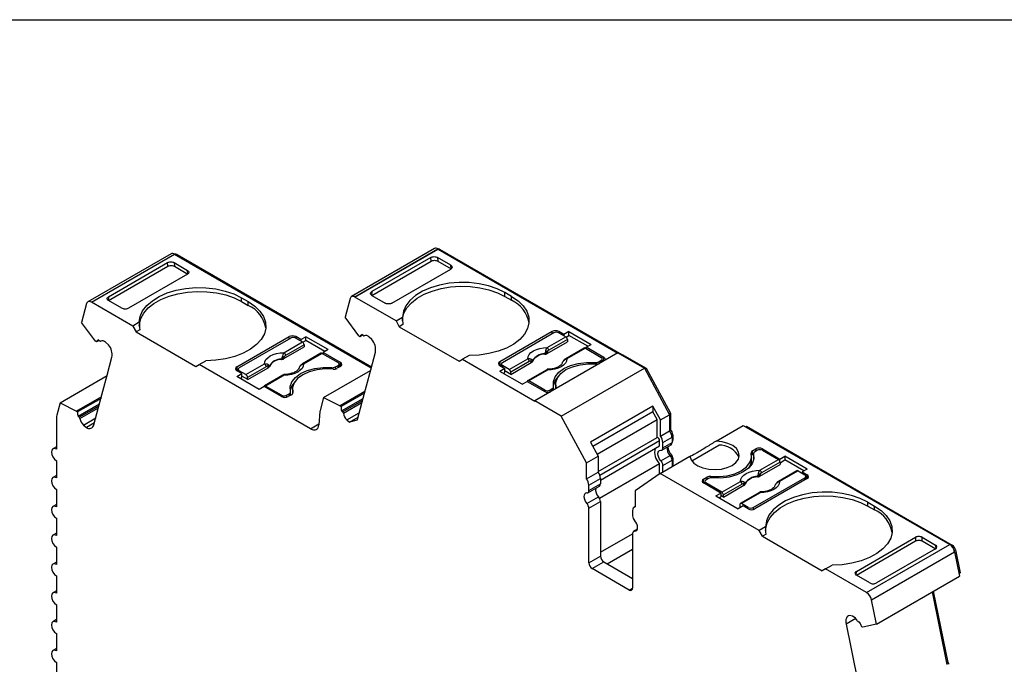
# Model space of a CAD drawing. Header units: millimetres. Extents: x 6 to 273, y 6 to 210.
# Tile 7 of 8: x 197 to 239, y 182 to 210. Entities that reach past the tile are written whole.
import ezdxf

# ---------------------------------------------------------------- set-up
doc = ezdxf.new("R2010")
doc.units = ezdxf.units.MM
doc.linetypes.add('SLD-Solid', pattern=[0])
doc.layers.add('TEXT', color=140, linetype='SLD-Solid', lineweight=25)

msp = doc.modelspace()

# ---------------------------------------------------------------- linework, layer by layer
for p, q in [((214.791, 199.823), (211.256, 197.782)), ((211.406, 197.767), (214.941, 199.808)), ((211.408, 197.766), (214.943, 199.807)), ((211.408, 197.758), (214.943, 199.799)), ((214.941, 199.808), (214.943, 199.807)), ((214.943, 199.807), (214.943, 199.799)), ((214.943, 199.799), (222.588, 195.385)), ((214.947, 199.797), (214.946, 199.797)), ((214.968, 199.784), (215.003, 199.805)), ((215.003, 199.805), (222.764, 195.324)), ((203.586, 199.601), (200.05, 197.56)), ((200.2, 197.545), (203.736, 199.586)), ((203.736, 199.586), (212.102, 194.756)), ((203.807, 199.545), (203.842, 199.565)), ((203.842, 199.565), (212.111, 194.792)), ((214.633, 199.446), (212.124, 197.998)), ((214.646, 199.29), (214.633, 199.446)), ((215.488, 199.116), (214.917, 199.446)), ((214.917, 199.446), (214.929, 199.29)), ((200.927, 197.615), (203.449, 199.071)), ((200.928, 197.779), (203.437, 199.227)), ((203.449, 199.071), (203.437, 199.227)), ((203.72, 199.228), (204.292, 198.897)), ((203.72, 199.228), (203.733, 199.071)), ((203.733, 199.071), (204.304, 198.741)), ((212.124, 197.834), (214.646, 199.29)), ((212.979, 197.504), (215.488, 198.953)), ((214.929, 199.29), (215.501, 198.96)), ((215.501, 198.96), (215.488, 199.116)), ((204.291, 198.734), (201.782, 197.285)), ((204.304, 198.741), (204.292, 198.897)), ((200.928, 197.779), (200.915, 197.608)), ((206.59, 197.734), (206.873, 197.571)), ((206.59, 197.571), (206.59, 197.734)), ((211.201, 197.703), (210.988, 196.907)), ((211.408, 197.766), (211.406, 197.767)), ((211.408, 197.766), (211.408, 197.758)), ((213.155, 196.749), (211.408, 197.758)), ((212.124, 197.998), (212.112, 197.827)), ((212.124, 197.834), (212.695, 197.504)), ((218.069, 197.79), (217.786, 197.953)), ((217.786, 197.79), (217.786, 197.953)), ((217.786, 197.79), (218.069, 197.626)), ((218.069, 197.626), (218.069, 197.79)), ((199.995, 197.482), (199.782, 196.686)), ((201.959, 196.53), (200.2, 197.545)), ((201.499, 197.285), (200.927, 197.615)), ((206.59, 197.571), (206.873, 197.407)), ((206.873, 197.407), (206.873, 197.571)), ((211.574, 196.112), (210.988, 196.907)), ((213.155, 196.749), (213.433, 196.91)), ((200.368, 195.891), (199.782, 196.686)), ((202.237, 196.69), (201.959, 196.53)), ((201.959, 196.53), (202.1, 196.285)), ((213.155, 196.749), (213.296, 196.504)), ((213.448, 196.591), (213.296, 196.504)), ((213.296, 196.504), (215.842, 195.034)), ((202.252, 196.372), (202.1, 196.285)), ((202.1, 196.285), (204.645, 194.816)), ((206.378, 194.795), (208.605, 196.081)), ((208.676, 196.02), (206.484, 194.754)), ((208.605, 195.979), (208.605, 196.081)), ((209.104, 195.956), (208.888, 196.081)), ((208.888, 196.081), (208.888, 196.02)), ((208.888, 196.02), (209.177, 195.853)), ((209.104, 195.956), (209.316, 196.079)), ((210.264, 195.531), (209.316, 196.079)), ((209.316, 195.916), (209.316, 196.079)), ((211.615, 196.076), (211.574, 196.112)), ((211.73, 196.143), (211.615, 196.076)), ((211.754, 196.122), (211.704, 196.166)), ((211.795, 196.111), (211.817, 196.124)), ((211.796, 196.112), (211.816, 196.124)), ((212.132, 195.957), (212.011, 196.064)), ((219.801, 196.3), (217.573, 195.014)), ((219.872, 196.239), (217.68, 194.973)), ((219.586, 195.618), (220.373, 196.072)), ((219.801, 196.198), (219.801, 196.3)), ((220.3, 196.175), (220.084, 196.3)), ((220.084, 196.3), (220.084, 196.239)), ((220.084, 196.239), (220.373, 196.072)), ((220.512, 196.298), (220.3, 196.175)), ((220.3, 196.175), (220.3, 196.114)), ((220.387, 196.062), (220.512, 196.134)), ((220.512, 196.298), (221.461, 195.75)), ((220.512, 196.134), (220.512, 196.298)), ((221.319, 195.669), (220.512, 196.134)), ((200.409, 195.854), (200.368, 195.891)), ((200.525, 195.921), (200.409, 195.854)), ((200.548, 195.9), (200.498, 195.944)), ((200.589, 195.889), (200.612, 195.902)), ((200.591, 195.89), (200.611, 195.902)), ((200.926, 195.735), (200.805, 195.842)), ((208.389, 195.146), (209.254, 195.645)), ((208.39, 195.399), (209.177, 195.853)), ((209.247, 195.738), (208.46, 195.283)), ((209.104, 195.956), (209.104, 195.895)), ((209.191, 195.843), (209.316, 195.916)), ((209.247, 195.738), (209.254, 195.645)), ((210.123, 195.45), (209.316, 195.916)), ((219.585, 195.365), (220.45, 195.864)), ((220.443, 195.957), (219.656, 195.502)), ((221.16, 195.594), (220.372, 195.14)), ((221.21, 195.589), (220.422, 195.135)), ((220.443, 195.957), (220.45, 195.864)), ((221.21, 195.589), (221.887, 195.198)), ((221.248, 195.628), (221.461, 195.75)), ((221.994, 195.198), (221.248, 195.628)), ((221.248, 195.567), (221.248, 195.628)), ((200.874, 194.45), (201.075, 195.201)), ((209.964, 195.375), (209.176, 194.92)), ((210.014, 195.37), (209.226, 194.915)), ((210.014, 195.37), (210.691, 194.979)), ((210.264, 195.531), (210.052, 195.409)), ((210.797, 194.979), (210.052, 195.409)), ((210.052, 195.348), (210.052, 195.409)), ((212.079, 194.672), (212.28, 195.423)), ((216.262, 195.277), (215.983, 195.116)), ((222.595, 195.39), (219.059, 193.348)), ((221.994, 195.043), (221.994, 195.198)), ((222.595, 195.39), (223.723, 194.738)), ((222.736, 195.308), (222.771, 195.328)), ((222.771, 195.328), (223.797, 194.736)), ((204.645, 194.816), (204.786, 194.897)), ((204.786, 194.897), (205.065, 195.058)), ((209.523, 192.163), (204.786, 194.897)), ((206.378, 194.795), (206.378, 194.632)), ((206.773, 194.465), (207.56, 194.919)), ((207.63, 194.804), (206.843, 194.35)), ((206.85, 194.257), (207.715, 194.757)), ((210.415, 194.707), (210.415, 194.762)), ((210.585, 194.795), (210.691, 194.856)), ((210.585, 194.795), (210.585, 194.707)), ((210.797, 194.815), (210.656, 194.734)), ((210.691, 194.754), (210.691, 194.856)), ((210.735, 194.78), (210.735, 194.917)), ((210.797, 194.815), (210.735, 194.851)), ((210.797, 194.815), (210.797, 194.979)), ((215.842, 195.034), (215.983, 195.116)), ((215.983, 195.116), (219.059, 193.34)), ((217.573, 195.014), (217.573, 194.851)), ((217.636, 194.887), (217.573, 194.851)), ((217.573, 194.851), (217.79, 194.726)), ((217.636, 194.912), (217.636, 194.815)), ((217.969, 194.684), (217.68, 194.851)), ((217.68, 194.851), (217.68, 194.79)), ((217.969, 194.684), (218.756, 195.139)), ((218.826, 195.023), (218.039, 194.569)), ((218.046, 194.476), (218.911, 194.976)), ((221.611, 194.926), (221.611, 194.982)), ((221.781, 195.014), (221.887, 195.075)), ((221.781, 195.014), (221.781, 194.926)), ((221.887, 194.981), (221.887, 195.075)), ((221.931, 195.006), (221.931, 195.137)), ((221.987, 195.038), (221.931, 195.07)), ((198.868, 193.27), (200.867, 194.423)), ((200.508, 193.084), (200.874, 194.45)), ((206.378, 194.632), (206.44, 194.668)), ((206.594, 194.507), (206.378, 194.632)), ((206.381, 194.385), (206.594, 194.507)), ((207.33, 193.837), (206.381, 194.385)), ((206.44, 194.693), (206.44, 194.596)), ((206.773, 194.465), (206.484, 194.632)), ((206.484, 194.632), (206.484, 194.571)), ((206.523, 194.303), (206.594, 194.344)), ((206.594, 194.344), (206.594, 194.507)), ((206.85, 194.257), (206.594, 194.405)), ((206.85, 194.257), (206.843, 194.35)), ((208.347, 194.441), (207.559, 193.987)), ((208.397, 194.436), (207.609, 193.982)), ((210.074, 193.491), (212.072, 194.645)), ((211.713, 193.305), (212.079, 194.672)), ((217.79, 194.726), (217.578, 194.604)), ((218.526, 194.056), (217.578, 194.604)), ((217.719, 194.522), (217.79, 194.563)), ((217.79, 194.563), (217.79, 194.726)), ((218.046, 194.476), (217.79, 194.624)), ((218.046, 194.476), (218.039, 194.569)), ((219.543, 194.661), (218.755, 194.206)), ((219.593, 194.656), (218.805, 194.201)), ((220.187, 192.697), (223.723, 194.738)), ((223.723, 194.738), (224.788, 192.762)), ((223.741, 194.704), (223.797, 194.736)), ((223.797, 194.736), (224.824, 192.833)), ((207.542, 193.96), (207.33, 193.837)), ((208.287, 193.53), (207.542, 193.96)), ((208.287, 193.591), (207.609, 193.982)), ((218.526, 194.056), (218.738, 194.179)), ((218.738, 194.179), (219.483, 193.749)), ((219.483, 193.81), (218.805, 194.201)), ((219.86, 193.811), (219.86, 193.953)), ((219.946, 194.065), (219.946, 193.902)), ((219.964, 193.894), (219.964, 193.93)), ((200.627, 193.529), (199.572, 192.92)), ((208.287, 193.53), (208.287, 193.591)), ((208.499, 193.591), (208.605, 193.652)), ((208.499, 193.591), (208.499, 193.503)), ((208.711, 193.611), (208.57, 193.53)), ((208.605, 193.55), (208.605, 193.652)), ((208.664, 193.584), (208.664, 193.734)), ((208.749, 193.846), (208.749, 193.683)), ((208.749, 193.683), (208.751, 193.644)), ((208.768, 193.675), (208.768, 193.711)), ((210.074, 193.491), (209.927, 192.944)), ((210.074, 193.491), (210.778, 193.142)), ((211.832, 193.751), (210.778, 193.142)), ((211.813, 193.679), (210.819, 193.105)), ((219.483, 193.749), (219.483, 193.81)), ((219.695, 193.81), (219.801, 193.871)), ((219.695, 193.81), (219.695, 193.722)), ((219.801, 193.777), (219.801, 193.871)), ((219.946, 193.902), (219.947, 193.862)), ((198.868, 193.27), (198.726, 192.739)), ((198.868, 193.27), (199.572, 192.92)), ((200.608, 193.457), (199.614, 192.884)), ((199.629, 192.7), (200.547, 193.23)), ((199.679, 192.656), (200.524, 193.143)), ((200.306, 192.332), (200.508, 193.084)), ((210.778, 193.142), (210.819, 193.105)), ((210.835, 192.922), (211.752, 193.452)), ((210.885, 192.878), (211.729, 193.365)), ((210.915, 192.823), (211.706, 193.28)), ((211.512, 192.554), (211.713, 193.305)), ((219.059, 193.34), (219.059, 193.348)), ((220.187, 192.697), (219.059, 193.348)), ((224.081, 193.128), (221.43, 191.597)), ((224.4, 192.538), (224.081, 193.128)), ((224.081, 193.128), (224.081, 192.884)), ((199.572, 192.92), (199.614, 192.884)), ((199.629, 192.7), (199.679, 192.656)), ((199.71, 192.601), (200.501, 193.058)), ((209.921, 192.906), (209.875, 192.332)), ((210.835, 192.922), (210.885, 192.878)), ((211.068, 192.546), (211.59, 192.847)), ((211.175, 192.451), (211.541, 192.662)), ((221.253, 190.721), (220.187, 192.697)), ((224.081, 192.884), (221.53, 191.411)), ((224.258, 192.556), (224.081, 192.884)), ((224.4, 192.538), (224.788, 192.762)), ((224.768, 192.8), (224.824, 192.833)), ((224.788, 192.762), (224.788, 192.082)), ((224.824, 192.833), (224.824, 192.13)), ((198.714, 192.641), (198.714, 191.299)), ((199.863, 192.324), (200.385, 192.625)), ((199.863, 192.324), (199.984, 192.217)), ((200.329, 192.416), (199.984, 192.217)), ((209.523, 192.163), (209.878, 192.368)), ((211.068, 192.546), (211.175, 192.451)), ((211.503, 192.527), (211.175, 192.451)), ((221.707, 191.083), (224.258, 192.556)), ((224.258, 191.797), (224.258, 192.556)), ((224.4, 191.857), (224.4, 192.538)), ((226.767, 191.64), (227.928, 192.311)), ((227.928, 192.311), (236.709, 187.241)), ((228.03, 192.252), (228.065, 192.272)), ((228.065, 192.272), (236.815, 187.221)), ((224.4, 191.857), (224.788, 192.082)), ((224.788, 192.109), (224.824, 192.13)), ((224.885, 191.885), (224.93, 191.91)), ((224.93, 191.91), (224.93, 191.68)), ((198.714, 191.4), (198.564, 191.314)), ((221.43, 191.597), (221.748, 191.007)), ((221.748, 190.348), (224.258, 191.797)), ((221.823, 190.198), (224.364, 191.666)), ((221.854, 189.986), (224.364, 191.435)), ((224.364, 191.435), (224.364, 191.666)), ((224.464, 191.262), (224.853, 191.487)), ((224.506, 191.584), (224.895, 191.808)), ((224.506, 191.354), (224.506, 191.584)), ((224.506, 191.354), (224.895, 191.578)), ((224.895, 191.808), (224.895, 191.578)), ((224.895, 191.66), (224.93, 191.68)), ((224.895, 191.626), (224.909, 191.634)), ((225.734, 190.809), (226.88, 191.47)), ((221.253, 190.721), (221.748, 191.007)), ((221.748, 191.007), (221.748, 190.326)), ((224.392, 190.27), (225.66, 191.001)), ((224.421, 190.804), (224.81, 191.028)), ((224.833, 191), (224.887, 191.031)), ((228.279, 190.831), (228.279, 190.994)), ((228.317, 191.229), (228.458, 191.311)), ((228.317, 191.066), (228.317, 191.229)), ((228.317, 191.066), (228.364, 191.093)), ((228.364, 191.106), (228.364, 190.943)), ((228.366, 191.09), (228.366, 190.927)), ((228.529, 191.249), (228.423, 191.188)), ((228.458, 191.311), (228.458, 191.209)), ((228.741, 191.311), (229.486, 190.88)), ((228.741, 191.249), (228.741, 191.311)), ((228.741, 191.249), (229.419, 190.858)), ((229.486, 190.88), (229.699, 191.003)), ((230.647, 190.455), (229.699, 191.003)), ((229.699, 191.003), (229.699, 190.839)), ((198.714, 190.809), (198.714, 190.074)), ((221.253, 190.041), (221.253, 190.721)), ((221.813, 189.214), (224.364, 190.687)), ((224.364, 190.25), (224.364, 190.687)), ((224.506, 190.605), (224.895, 190.83)), ((224.506, 190.335), (224.506, 190.605)), ((224.882, 190.904), (224.93, 190.932)), ((224.895, 190.83), (224.895, 190.56)), ((224.93, 190.932), (224.93, 190.58)), ((228.376, 190.882), (228.366, 190.927)), ((228.631, 190.151), (229.496, 190.65)), ((228.632, 190.404), (229.419, 190.858)), ((229.489, 190.743), (228.702, 190.289)), ((229.486, 190.761), (229.486, 190.88)), ((229.489, 190.743), (229.496, 190.65)), ((229.491, 190.72), (229.699, 190.839)), ((230.505, 190.374), (229.699, 190.839)), ((198.714, 190.176), (198.564, 190.089)), ((221.253, 190.041), (221.748, 190.326)), ((224.392, 190.27), (223.331, 189.526)), ((228.6, 187.841), (224.392, 190.27)), ((226.545, 190.077), (226.545, 190.139)), ((230.206, 190.38), (229.418, 189.926)), ((230.256, 190.375), (229.468, 189.921)), ((230.256, 190.375), (230.544, 190.208)), ((230.647, 190.455), (230.435, 190.333)), ((230.435, 190.333), (230.65, 190.208)), ((230.435, 190.333), (230.435, 190.272)), ((230.588, 190.009), (230.588, 190.147)), ((230.65, 190.045), (230.65, 190.208)), ((221.318, 189.446), (221.813, 189.731)), ((221.359, 189.767), (221.854, 190.053)), ((221.359, 189.537), (221.854, 189.823)), ((221.359, 189.537), (221.359, 189.767)), ((221.854, 190.053), (221.854, 189.823)), ((226.231, 190.025), (226.373, 190.106)), ((226.231, 189.861), (226.231, 190.025)), ((226.231, 189.861), (226.293, 189.897)), ((226.976, 189.431), (226.231, 189.861)), ((226.293, 189.923), (226.293, 189.826)), ((226.443, 190.045), (226.337, 189.984)), ((227.015, 189.47), (226.337, 189.861)), ((226.337, 189.861), (226.337, 189.8)), ((226.373, 190.106), (226.373, 190.004)), ((227.015, 189.47), (227.802, 189.925)), ((227.872, 189.809), (227.085, 189.355)), ((227.092, 189.262), (227.957, 189.762)), ((228.352, 188.821), (230.544, 190.086)), ((230.65, 190.045), (228.423, 188.759)), ((230.544, 189.984), (230.544, 190.086)), ((230.65, 190.045), (230.588, 190.081)), ((198.714, 189.584), (198.714, 188.849)), ((223.331, 189.526), (223.331, 188.841)), ((226.764, 189.309), (226.976, 189.431)), ((226.764, 189.309), (227.712, 188.761)), ((226.976, 189.431), (226.976, 189.268)), ((227.092, 189.262), (226.976, 189.329)), ((227.092, 189.262), (227.085, 189.355)), ((228.589, 189.447), (227.801, 188.992)), ((228.639, 189.442), (227.851, 188.987)), ((198.714, 188.951), (198.564, 188.864)), ((221.274, 188.987), (221.769, 189.273)), ((221.359, 188.789), (221.854, 189.075)), ((221.854, 189.075), (221.854, 186.754)), ((226.906, 189.227), (226.976, 189.268)), ((227.924, 188.884), (227.712, 188.761)), ((227.781, 188.953), (227.774, 188.868)), ((228.14, 188.821), (227.851, 188.987)), ((228.14, 188.759), (227.924, 188.884)), ((233.231, 189.045), (233.514, 188.882)), ((233.231, 188.882), (233.231, 189.045)), ((233.231, 188.882), (233.514, 188.718)), ((233.514, 188.718), (233.514, 188.882)), ((221.359, 186.468), (221.359, 188.789)), ((223.221, 188.69), (223.221, 188.462)), ((223.331, 188.855), (223.283, 188.827)), ((227.836, 188.833), (227.774, 188.868)), ((228.14, 188.759), (228.14, 188.821)), ((228.352, 188.821), (228.352, 188.733)), ((198.714, 188.359), (198.714, 187.625)), ((198.714, 187.726), (198.564, 187.639)), ((221.854, 186.917), (223.221, 187.706)), ((223.221, 187.714), (223.221, 185.394)), ((223.423, 187.899), (223.262, 187.806)), ((223.306, 187.815), (223.415, 187.878)), ((228.878, 188.002), (228.6, 187.841)), ((228.741, 187.596), (228.6, 187.841)), ((228.893, 187.683), (228.741, 187.596)), ((228.741, 187.596), (231.287, 186.126)), ((232.736, 185.943), (235.258, 187.399)), ((232.737, 186.106), (235.246, 187.555)), ((233.174, 185.2), (236.709, 187.241)), ((235.246, 187.555), (235.258, 187.399)), ((235.529, 187.555), (236.101, 187.225)), ((235.542, 187.399), (235.529, 187.555)), ((235.542, 187.399), (236.114, 187.069)), ((236.101, 187.225), (236.114, 187.069)), ((236.771, 187.195), (236.815, 187.221)), ((198.714, 187.135), (198.714, 186.4)), ((222.137, 186.428), (223.221, 187.053)), ((233.379, 184.9), (236.914, 186.941)), ((236.101, 187.061), (233.591, 185.613)), ((236.901, 186.991), (236.952, 187.021)), ((236.914, 186.941), (237.127, 185.899)), ((236.952, 187.021), (237.152, 186.042)), ((198.714, 186.501), (198.564, 186.415)), ((221.359, 186.468), (221.854, 186.754)), ((221.5, 186.223), (221.995, 186.509)), ((221.995, 186.509), (223.221, 185.802)), ((231.428, 186.208), (231.707, 186.369)), ((223.079, 185.312), (221.5, 186.223)), ((231.428, 186.208), (231.287, 186.126)), ((233.174, 185.2), (231.428, 186.208)), ((232.725, 185.936), (232.737, 186.106)), ((237.104, 186.015), (237.152, 186.042)), ((198.714, 185.91), (198.714, 185.175)), ((233.308, 185.613), (232.736, 185.943)), ((233.592, 183.858), (237.127, 185.899)), ((198.714, 185.277), (198.564, 185.19)), ((223.079, 185.312), (223.221, 185.394)), ((236.603, 182.151), (235.973, 185.233)), ((236.641, 182.231), (236.021, 185.261)), ((233.592, 183.858), (233.379, 184.9)), ((198.714, 184.685), (198.714, 183.95)), ((198.714, 184.052), (198.564, 183.965)), ((232.709, 184.102), (232.299, 183.866)), ((232.299, 183.866), (232.501, 182.883)), ((232.569, 184.196), (232.448, 184.228)), ((232.876, 183.944), (232.826, 183.957)), ((233.592, 183.858), (233.006, 183.74)), ((198.714, 183.46), (198.714, 182.726)), ((233.006, 183.74), (232.965, 183.751)), ((198.714, 182.827), (198.564, 182.74)), ((232.501, 182.883), (232.867, 181.094)), ((198.714, 182.236), (198.713, 181.501)), ((236.593, 182.203), (236.641, 182.231))]:
    msp.add_line(p, q)
at = {"flags": 128}
for points in [[(202.237, 196.69), (202.272, 196.937), (202.378, 197.177), (202.553, 197.403), (202.791, 197.609), (203.085, 197.79), (203.428, 197.939), (203.809, 198.053), (204.217, 198.128), (204.642, 198.163), (205.071, 198.156), (205.492, 198.108), (205.893, 198.02), (206.262, 197.894), (206.59, 197.734)], [(217.786, 197.953), (217.459, 198.113), (217.089, 198.239), (216.688, 198.327), (216.268, 198.375), (215.839, 198.382), (215.414, 198.347), (215.005, 198.272), (214.624, 198.158), (214.282, 198.009), (213.988, 197.829), (213.75, 197.622), (213.575, 197.396), (213.469, 197.156), (213.433, 196.91)], [(213.433, 196.749), (213.437, 196.833), (213.495, 197.072), (213.62, 197.302), (213.809, 197.518), (214.056, 197.713), (214.355, 197.882), (214.698, 198.02), (215.075, 198.124), (215.477, 198.192), (215.892, 198.22), (216.31, 198.209), (216.719, 198.158), (217.108, 198.07), (217.467, 197.946), (217.786, 197.79)], [(202.237, 196.53), (202.241, 196.614), (202.299, 196.853), (202.424, 197.083), (202.612, 197.299), (202.859, 197.494), (203.158, 197.663), (203.501, 197.801), (203.878, 197.905), (204.28, 197.973), (204.696, 198.001), (205.113, 197.99), (205.523, 197.939), (205.912, 197.851), (206.271, 197.727), (206.59, 197.571)], [(211.406, 197.767), (211.371, 197.783), (211.338, 197.793), (211.306, 197.795), (211.277, 197.791), (211.251, 197.779), (211.229, 197.76), (211.213, 197.734), (211.201, 197.703)], [(218.069, 197.79), (218.346, 197.601), (218.564, 197.387), (218.717, 197.156), (218.8, 196.913), (218.812, 196.665), (218.752, 196.42), (218.621, 196.184), (218.424, 195.964), (218.166, 195.767), (217.854, 195.597), (217.497, 195.459), (217.105, 195.359), (216.689, 195.297), (216.262, 195.277)], [(200.2, 197.545), (200.166, 197.561), (200.132, 197.571), (200.1, 197.574), (200.071, 197.569), (200.045, 197.557), (200.024, 197.538), (200.007, 197.512), (199.995, 197.482)], [(206.873, 197.571), (207.15, 197.382), (207.367, 197.168), (207.52, 196.937), (207.604, 196.694), (207.616, 196.446), (207.555, 196.201), (207.425, 195.965), (207.227, 195.745), (206.969, 195.548), (206.657, 195.378), (206.3, 195.24), (205.908, 195.14), (205.492, 195.078), (205.065, 195.058)], [(218.756, 195.139), (218.772, 195.232), (218.82, 195.322), (218.897, 195.404), (219, 195.477), (219.125, 195.536), (219.269, 195.581), (219.424, 195.608), (219.586, 195.618)], [(207.56, 194.919), (207.576, 195.013), (207.624, 195.102), (207.701, 195.185), (207.804, 195.258), (207.929, 195.317), (208.073, 195.362), (208.228, 195.389), (208.39, 195.399)], [(208.386, 195.211), (208.387, 195.174), (208.389, 195.146)], [(219.479, 195.333), (219.478, 195.341), (219.478, 195.348)], [(219.582, 195.43), (219.583, 195.393), (219.585, 195.365)], [(221.994, 195.198), (222.019, 195.18), (222.037, 195.16), (222.048, 195.139), (222.052, 195.116), (222.048, 195.093), (222.037, 195.072), (222.031, 195.064)], [(207.715, 194.757), (207.712, 194.792), (207.709, 194.82)], [(207.769, 194.832), (207.77, 194.824), (207.77, 194.818)], [(208.283, 195.114), (208.282, 195.122), (208.282, 195.129)], [(209.226, 194.915), (209.21, 194.822), (209.162, 194.732), (209.085, 194.65), (208.982, 194.577), (208.857, 194.518), (208.714, 194.473), (208.558, 194.446), (208.397, 194.436)], [(208.662, 193.75), (208.652, 193.957), (208.726, 194.16), (208.878, 194.347), (209.1, 194.509), (209.381, 194.638), (209.706, 194.725), (210.057, 194.768), (210.415, 194.762)], [(209.07, 194.82), (209.069, 194.821), (209.068, 194.823), (209.068, 194.824), (209.069, 194.824), (209.071, 194.824), (209.074, 194.822)], [(218.911, 194.976), (218.908, 195.011), (218.905, 195.039)], [(218.965, 195.052), (218.966, 195.044), (218.966, 195.037)], [(220.422, 195.135), (220.406, 195.041), (220.358, 194.952), (220.281, 194.869), (220.178, 194.797), (220.053, 194.737), (219.91, 194.693), (219.754, 194.665), (219.593, 194.656)], [(219.858, 193.969), (219.848, 194.176), (219.922, 194.379), (220.074, 194.566), (220.296, 194.728), (220.577, 194.857), (220.902, 194.945), (221.253, 194.987), (221.611, 194.982)], [(219.964, 193.93), (219.95, 194.133), (220.019, 194.333), (220.167, 194.517), (220.385, 194.677), (220.662, 194.803), (220.982, 194.888), (221.327, 194.928), (221.679, 194.92)], [(220.266, 195.039), (220.265, 195.04), (220.264, 195.042), (220.264, 195.043), (220.265, 195.043), (220.267, 195.043), (220.27, 195.042)], [(210.483, 194.701), (210.131, 194.709), (209.785, 194.669), (209.465, 194.584), (209.189, 194.458), (208.97, 194.298), (208.823, 194.114), (208.754, 193.914), (208.768, 193.711)], [(220.045, 194.375), (219.922, 194.215), (219.849, 194.014)], [(207.609, 193.982), (207.596, 193.988), (207.584, 193.991), (207.572, 193.991), (207.562, 193.988), (207.553, 193.982), (207.546, 193.973), (207.541, 193.962), (207.541, 193.959)], [(208.848, 194.154), (208.726, 193.996), (208.653, 193.795)], [(218.805, 194.201), (218.792, 194.207), (218.78, 194.21), (218.768, 194.21), (218.758, 194.207), (218.749, 194.201), (218.742, 194.192), (218.737, 194.181), (218.737, 194.178)], [(209.523, 192.163), (209.588, 192.132), (209.651, 192.117), (209.71, 192.117), (209.762, 192.132), (209.806, 192.163), (209.84, 192.207), (209.864, 192.265), (209.875, 192.332)], [(225.66, 191.001), (225.709, 190.849), (225.822, 190.71), (225.994, 190.591), (226.212, 190.501), (226.462, 190.446), (226.728, 190.429), (226.993, 190.452), (227.239, 190.512), (227.451, 190.606), (227.614, 190.729), (227.719, 190.871), (227.758, 191.024), (227.729, 191.177), (227.633, 191.322), (227.478, 191.447), (227.272, 191.546), (227.03, 191.612), (226.767, 191.64)], [(198.714, 191.299), (198.633, 191.327), (198.564, 191.314), (198.518, 191.261), (198.502, 191.176), (198.518, 191.073), (198.564, 190.967), (198.633, 190.874), (198.714, 190.809)], [(224.421, 190.804), (224.369, 190.871), (224.328, 190.948), (224.302, 191.027), (224.294, 191.102), (224.302, 191.167), (224.328, 191.216), (224.369, 191.246), (224.421, 191.253)], [(226.545, 190.139), (226.897, 190.131), (227.243, 190.171), (227.563, 190.256), (227.84, 190.382), (228.058, 190.542), (228.205, 190.726), (228.274, 190.926), (228.261, 191.129)], [(228.366, 191.09), (228.376, 190.883), (228.302, 190.681), (228.151, 190.493), (227.928, 190.331), (227.647, 190.202), (227.322, 190.115), (226.971, 190.072), (226.613, 190.078)], [(228.364, 190.943), (228.364, 190.94), (228.366, 190.927)], [(227.802, 189.925), (227.818, 190.018), (227.866, 190.108), (227.943, 190.19), (228.046, 190.263), (228.171, 190.322), (228.315, 190.367), (228.47, 190.394), (228.632, 190.404)], [(228.628, 190.216), (228.629, 190.179), (228.631, 190.151)], [(198.714, 190.074), (198.633, 190.102), (198.564, 190.089), (198.518, 190.036), (198.502, 189.952), (198.518, 189.849), (198.564, 189.743), (198.633, 189.65), (198.714, 189.584)], [(227.957, 189.762), (227.954, 189.797), (227.951, 189.825)], [(228.011, 189.838), (228.012, 189.83), (228.012, 189.823)], [(228.525, 190.119), (228.524, 190.127), (228.524, 190.134)], [(229.468, 189.921), (229.452, 189.827), (229.404, 189.738), (229.327, 189.655), (229.224, 189.583), (229.099, 189.523), (228.956, 189.479), (228.8, 189.451), (228.639, 189.442)], [(229.312, 189.825), (229.311, 189.826), (229.31, 189.828), (229.31, 189.829), (229.311, 189.829), (229.313, 189.829), (229.316, 189.828)], [(221.274, 189.436), (221.222, 189.429), (221.182, 189.4), (221.156, 189.35), (221.147, 189.285), (221.156, 189.21), (221.182, 189.131), (221.222, 189.055), (221.274, 188.987)], [(233.231, 189.045), (232.904, 189.205), (232.534, 189.331), (232.133, 189.419), (231.712, 189.467), (231.284, 189.474), (230.859, 189.439), (230.45, 189.364), (230.069, 189.25), (229.727, 189.101), (229.433, 188.921), (229.195, 188.714), (229.02, 188.488), (228.914, 188.248), (228.878, 188.002)], [(228.878, 187.841), (228.882, 187.925), (228.94, 188.164), (229.065, 188.394), (229.254, 188.61), (229.501, 188.805), (229.8, 188.974), (230.143, 189.112), (230.52, 189.216), (230.922, 189.284), (231.337, 189.312), (231.755, 189.301), (232.164, 189.25), (232.553, 189.162), (232.912, 189.038), (233.231, 188.882)], [(227.851, 188.987), (227.838, 188.993), (227.826, 188.996), (227.814, 188.996), (227.804, 188.993), (227.795, 188.987), (227.788, 188.978), (227.783, 188.967), (227.781, 188.953)], [(233.514, 188.882), (233.791, 188.693), (234.009, 188.479), (234.162, 188.248), (234.245, 188.005), (234.257, 187.757), (234.197, 187.512), (234.066, 187.276), (233.869, 187.056), (233.611, 186.859), (233.298, 186.689), (232.941, 186.551), (232.55, 186.451), (232.134, 186.389), (231.707, 186.369)], [(198.714, 188.849), (198.633, 188.878), (198.564, 188.864), (198.518, 188.811), (198.502, 188.727), (198.518, 188.624), (198.564, 188.518), (198.633, 188.425), (198.714, 188.359)], [(223.306, 187.815), (223.358, 187.822), (223.398, 187.852), (223.424, 187.901), (223.433, 187.966), (223.424, 188.041), (223.398, 188.12), (223.358, 188.196), (223.306, 188.264)], [(198.714, 187.625), (198.633, 187.653), (198.564, 187.639), (198.518, 187.586), (198.502, 187.502), (198.518, 187.399), (198.564, 187.293), (198.633, 187.2), (198.714, 187.135)], [(198.714, 186.4), (198.633, 186.428), (198.564, 186.415), (198.518, 186.362), (198.502, 186.277), (198.518, 186.174), (198.564, 186.068), (198.633, 185.975), (198.714, 185.91)], [(198.714, 185.175), (198.633, 185.203), (198.564, 185.19), (198.518, 185.137), (198.502, 185.053), (198.518, 184.95), (198.564, 184.843), (198.633, 184.751), (198.714, 184.685)], [(198.714, 183.95), (198.632, 183.978), (198.564, 183.965), (198.518, 183.912), (198.502, 183.828), (198.518, 183.725), (198.564, 183.619), (198.632, 183.526), (198.714, 183.46)], [(232.448, 184.228), (232.404, 184.214), (232.366, 184.19), (232.335, 184.155), (232.311, 184.111), (232.295, 184.059), (232.288, 184), (232.289, 183.935), (232.299, 183.866)], [(198.714, 182.726), (198.632, 182.754), (198.564, 182.74), (198.518, 182.687), (198.501, 182.603), (198.518, 182.5), (198.564, 182.394), (198.632, 182.301), (198.714, 182.236)]]:
    msp.add_lwpolyline(points, dxfattribs=at)
for centre, radius, start, end in [((214.853, 199.684), 0.152, 54.6724, 114.0171), ((214.985, 199.728), 0.079, 76.6805, 118.4717), ((203.648, 199.462), 0.152, 54.6725, 114.0172), ((203.782, 199.48), 0.105, 55.1135, 108.8407), ((206.342, 196.229), 1.293, 9.7754, 65.7402), ((217.538, 196.448), 1.293, 9.7759, 65.7395), ((208.747, 195.808), 0.307, 62.6097, 117.3903), ((208.782, 195.815), 0.231, 62.6097, 117.3903), ((211.782, 196), 0.183, 115.1266, 155.6001), ((211.781, 196.144), 0.0351, 218.8749, 295.5701), ((211.873, 195.952), 0.177, 38.8755, 115.5704), ((219.942, 196.027), 0.307, 62.6099, 117.3901), ((219.978, 196.034), 0.231, 62.6096, 117.3903), ((220.289, 195.942), 0.155, 5.689, 57.1991), ((200.576, 195.778), 0.183, 115.1264, 155.6001), ((200.576, 195.922), 0.0351, 218.8749, 295.5701), ((200.667, 195.73), 0.177, 38.8755, 115.5704), ((200.406, 195.302), 0.676, 351.3816, 39.7692), ((209.093, 195.722), 0.155, 5.689, 57.1992), ((211.612, 195.524), 0.676, 351.3817, 39.7703), ((219.501, 195.487), 0.155, 5.689, 57.1991), ((221.18, 195.549), 0.0498, 54.0182, 114.6713), ((208.063, 194.828), 0.5, 49.8822, 58.7426), ((208.305, 195.268), 0.155, 5.689, 57.1992), ((209.984, 195.33), 0.0498, 54.0182, 114.6714), ((219.467, 194.775), 0.573, 88.8448, 151.1498), ((219.467, 194.762), 0.571, 88.8136, 151.181), ((219.259, 195.047), 0.5, 49.8821, 58.7426), ((221.864, 195.137), 0.0655, 290.7834, 69.2166), ((206.409, 194.713), 0.0873, 110.7834, 249.2166), ((206.507, 194.693), 0.0655, 110.7834, 249.2166), ((207.476, 194.789), 0.155, 5.689, 57.1992), ((207.601, 194.867), 0.118, 336.668, 18.1749), ((208.271, 194.556), 0.573, 88.8448, 151.1498), ((208.271, 194.542), 0.571, 88.8136, 151.181), ((209.197, 194.875), 0.0497, 54.016, 114.6959), ((210.446, 195.061), 0.3, 264.1493, 297.6352), ((210.668, 194.917), 0.0655, 290.7834, 69.2166), ((210.766, 194.897), 0.0873, 290.7834, 69.2166), ((217.604, 194.933), 0.0873, 110.7827, 249.2168), ((217.703, 194.912), 0.0655, 110.7834, 249.2166), ((218.672, 195.008), 0.155, 5.689, 57.1991), ((218.797, 195.086), 0.118, 336.668, 18.1748), ((220.393, 195.094), 0.0497, 54.016, 114.6959), ((221.642, 195.28), 0.3, 264.1493, 297.6352), ((221.711, 195.248), 0.329, 264.5117, 285.8404), ((206.688, 194.334), 0.155, 5.689, 57.1992), ((208.367, 194.398), 0.0484, 53.1027, 115.5868), ((210.516, 195), 0.301, 263.6693, 297.5976), ((217.885, 194.554), 0.155, 5.689, 57.1991), ((219.563, 194.617), 0.0484, 53.1027, 115.5868), ((219.766, 193.957), 0.0925, 292.3205, 7.6742), ((219.89, 193.912), 0.0762, 316.3474, 13.2395), ((208.393, 193.796), 0.231, 242.6097, 297.3903), ((208.428, 193.803), 0.307, 242.6097, 297.3903), ((208.57, 193.738), 0.0925, 292.3204, 7.6742), ((208.677, 193.696), 0.0919, 292.1146, 9.0934), ((219.589, 194.015), 0.231, 242.6096, 297.3903), ((219.626, 194.024), 0.31, 242.6901, 286.7463), ((211.36, 193.06), 0.543, 175.1888, 194.6786), ((199.097, 192.644), 0.383, 165.5732, 180.5057), ((200.154, 192.838), 0.543, 175.1883, 194.6784), ((199.614, 192.584), 0.0967, 9.9991, 47.8226), ((210.134, 192.89), 0.213, 165.2678, 175.7188), ((210.82, 192.806), 0.0967, 9.9992, 47.8191), ((211.397, 192.908), 0.489, 189.999, 227.8237), ((200.191, 192.686), 0.489, 189.9989, 227.824), ((200.107, 192.381), 0.205, 233.144, 346.2755), ((211.237, 192.628), 0.285, 339.2051, 345.071), ((224.046, 191.563), 0.46, 2.6392, 39.7726), ((224.435, 191.787), 0.46, 2.6393, 39.7723), ((224.617, 191.894), 0.313, 2.9352, 48.6764), ((224.233, 191.668), 0.132, 358.8078, 78.7822), ((225.079, 191.317), 0.395, 168.7921, 226.9559), ((225.347, 191.464), 0.631, 184.995, 223.2821), ((224.796, 191.568), 0.0995, 305.3055, 6.0066), ((224.88, 191.675), 0.0497, 305.3055, 6.0063), ((226.909, 190.529), 0.941, 26.8065, 91.7505), ((224.788, 191.155), 0.631, 163.8912, 227.8164), ((224.422, 191.338), 0.0853, 269.3919, 10.3654), ((224.584, 190.814), 0.311, 2.8262, 43.4313), ((224.774, 190.924), 0.156, 2.8262, 43.4313), ((228.351, 191.144), 0.0919, 112.1141, 189.0931), ((228.386, 190.941), 0.142, 119.0458, 139.602), ((228.458, 191.103), 0.0925, 112.3205, 187.6742), ((228.6, 191.038), 0.307, 62.6097, 117.3903), ((228.635, 191.045), 0.231, 62.6096, 117.3903), ((224.195, 190.59), 0.311, 2.8261, 43.4312), ((227.716, 190.84), 0.563, 325.5998, 359.0294), ((229.335, 190.728), 0.155, 5.689, 57.1991), ((221.394, 190.032), 0.46, 2.6396, 39.7721), ((226.512, 189.84), 0.301, 83.6693, 117.5976), ((228.305, 189.833), 0.5, 49.8821, 58.7426), ((228.548, 190.273), 0.155, 5.689, 57.1991), ((230.226, 190.335), 0.0498, 54.0181, 114.6713), ((230.521, 190.147), 0.0655, 290.7835, 69.2165), ((230.619, 190.127), 0.0873, 290.7792, 69.2208), ((220.899, 189.746), 0.46, 2.6393, 39.7723), ((221.755, 189.812), 0.0995, 305.3056, 6.0066), ((226.262, 189.943), 0.0873, 110.7834, 249.2166), ((226.36, 189.923), 0.0655, 110.7835, 249.2165), ((226.582, 189.779), 0.3, 84.1493, 117.6352), ((227.718, 189.794), 0.155, 5.689, 57.1991), ((227.843, 189.872), 0.118, 336.668, 18.1748), ((228.513, 189.561), 0.573, 88.8448, 151.1498), ((228.513, 189.548), 0.571, 88.8137, 151.181), ((229.439, 189.88), 0.0497, 54.016, 114.6959), ((221.275, 189.522), 0.0853, 269.3919, 10.3654), ((222.038, 189.562), 0.395, 168.7921, 226.9559), ((226.931, 189.34), 0.155, 5.689, 57.1991), ((228.609, 189.403), 0.0484, 53.1027, 115.5868), ((221.048, 188.773), 0.311, 2.8262, 43.4313), ((221.543, 189.059), 0.311, 2.8261, 43.4312), ((223.35, 188.712), 0.131, 98.3858, 189.5016), ((223.532, 188.478), 0.311, 182.8262, 223.4313), ((228.246, 189.025), 0.231, 242.6096, 297.3903), ((228.282, 189.032), 0.307, 242.6101, 297.3887), ((232.983, 187.54), 1.293, 9.7759, 65.7396), ((223.305, 187.729), 0.0853, 89.3918, 190.3658), ((236.454, 186.847), 0.47, 11.6277, 57.0662), ((236.645, 186.958), 0.313, 11.6326, 57.0663), ((221.666, 186.482), 0.307, 182.6055, 237.3945), ((222.161, 186.768), 0.307, 182.6055, 237.3945), ((223.134, 185.38), 0.0873, 230.7958, 9.2139), ((232.918, 184.806), 0.47, 11.6277, 57.0662), ((232.433, 183.834), 0.387, 24.924, 69.3653), ((232.853, 184.029), 0.0765, 204.9223, 249.3738), ((232.166, 183.5), 0.837, 17.4792, 32.0575), ((237.469, 182.401), 0.845, 191.6227, 196.9155)]:
    msp.add_arc(centre, radius, start, end)
for points, knots in [([(214.633, 199.446), (214.667, 199.465), (214.72, 199.48), (214.83, 199.48), (214.883, 199.466), (214.917, 199.446)], [0, 0, 0, 0, 0.5, 0.5, 1, 1, 1, 1]), ([(203.437, 199.227), (203.47, 199.247), (203.523, 199.261), (203.634, 199.261), (203.687, 199.247), (203.72, 199.228)], [0, 0, 0, 0, 0.5, 0.5, 1, 1, 1, 1]), ([(203.449, 199.071), (203.483, 199.09), (203.536, 199.105), (203.646, 199.105), (203.699, 199.091), (203.733, 199.071)], [0, 0, 0, 0, 0.5, 0.5, 1, 1, 1, 1]), ([(214.646, 199.29), (214.679, 199.309), (214.732, 199.324), (214.843, 199.324), (214.896, 199.31), (214.929, 199.29)], [0, 0, 0, 0, 0.5, 0.5, 1, 1, 1, 1]), ([(215.488, 199.116), (215.522, 199.097), (215.547, 199.067), (215.547, 199.003), (215.521, 198.972), (215.488, 198.953)], [0, 0, 0, 0, 0.5, 0.5, 1, 1, 1, 1]), ([(204.292, 198.897), (204.325, 198.878), (204.35, 198.848), (204.35, 198.784), (204.325, 198.753), (204.291, 198.734)], [0, 0, 0, 0, 0.5, 0.5, 1, 1, 1, 1]), ([(200.927, 197.615), (200.894, 197.634), (200.869, 197.665), (200.869, 197.729), (200.894, 197.759), (200.928, 197.779)], [0, 0, 0, 0, 0.5, 0.5, 1, 1, 1, 1]), ([(212.124, 197.834), (212.09, 197.853), (212.065, 197.884), (212.065, 197.948), (212.091, 197.978), (212.124, 197.998)], [0, 0, 0, 0, 0.5, 0.5, 1, 1, 1, 1]), ([(201.782, 197.285), (201.749, 197.266), (201.696, 197.251), (201.585, 197.251), (201.532, 197.266), (201.499, 197.285)], [0, 0, 0, 0, 0.5, 0.5, 1, 1, 1, 1]), ([(212.979, 197.504), (212.945, 197.485), (212.892, 197.47), (212.781, 197.47), (212.729, 197.485), (212.695, 197.504)], [0, 0, 0, 0, 0.5, 0.5, 1, 1, 1, 1]), ([(208.386, 195.211), (208.374, 195.199), (208.344, 195.168), (208.305, 195.144), (208.282, 195.129)], [0, 0, 0, 0, 0.389276, 1, 1, 1, 1]), ([(219.582, 195.43), (219.57, 195.418), (219.54, 195.387), (219.501, 195.363), (219.478, 195.348)], [0, 0, 0, 0, 0.389276, 1, 1, 1, 1]), ([(219.479, 195.333), (219.485, 195.334), (219.491, 195.334), (219.498, 195.335), (219.504, 195.336), (219.51, 195.338), (219.516, 195.339), (219.522, 195.34), (219.528, 195.342), (219.534, 195.343), (219.537, 195.344), (219.539, 195.345), (219.542, 195.346), (219.548, 195.348), (219.553, 195.35), (219.559, 195.352), (219.561, 195.353), (219.564, 195.354), (219.566, 195.355), (219.573, 195.358), (219.579, 195.361), (219.585, 195.365)], [0, 0, 0, 0, 0.0000193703, 0.0000193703, 0.0000193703, 0.0000387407, 0.0000387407, 0.0000387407, 0.0000581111, 0.0000581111, 0.0000581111, 0.0000677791, 0.0000677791, 0.0000677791, 0.0000871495, 0.0000871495, 0.0000871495, 0.0000968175, 0.0000968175, 0.0000968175, 0.0001214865, 0.0001214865, 0.0001214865, 0.0001214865]), ([(207.56, 194.919), (207.574, 194.923), (207.601, 194.929), (207.643, 194.929), (207.681, 194.921), (207.702, 194.909), (207.713, 194.903)], [0, 0, 0, 0, 0.2512213, 0.500849, 0.7634248, 1, 1, 1, 1]), ([(207.713, 194.903), (207.72, 194.898), (207.737, 194.886), (207.758, 194.861), (207.765, 194.843), (207.769, 194.832)], [0, 0, 0, 0, 0.265902, 0.599333, 1, 1, 1, 1]), ([(207.715, 194.757), (207.72, 194.759), (207.724, 194.762), (207.728, 194.765), (207.732, 194.768), (207.736, 194.771), (207.74, 194.774), (207.743, 194.777), (207.747, 194.78), (207.75, 194.783), (207.751, 194.785), (207.753, 194.787), (207.754, 194.788), (207.757, 194.792), (207.759, 194.795), (207.761, 194.799), (207.763, 194.801), (207.764, 194.802), (207.765, 194.804), (207.767, 194.809), (207.769, 194.813), (207.77, 194.818)], [0, 0, 0, 0, 0.0000193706, 0.0000193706, 0.0000193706, 0.0000387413, 0.0000387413, 0.0000387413, 0.0000581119, 0.0000581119, 0.0000581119, 0.0000677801, 0.0000677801, 0.0000677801, 0.0000871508, 0.0000871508, 0.0000871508, 0.0000968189, 0.0000968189, 0.0000968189, 0.0001214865, 0.0001214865, 0.0001214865, 0.0001214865]), ([(208.283, 195.114), (208.289, 195.114), (208.295, 195.115), (208.302, 195.116), (208.308, 195.117), (208.314, 195.118), (208.32, 195.12), (208.326, 195.121), (208.332, 195.123), (208.338, 195.124), (208.341, 195.125), (208.343, 195.126), (208.346, 195.127), (208.352, 195.129), (208.357, 195.131), (208.363, 195.133), (208.365, 195.134), (208.368, 195.135), (208.37, 195.136), (208.377, 195.139), (208.383, 195.142), (208.389, 195.146)], [0, 0, 0, 0, 0.0000193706, 0.0000193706, 0.0000193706, 0.0000387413, 0.0000387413, 0.0000387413, 0.0000581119, 0.0000581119, 0.0000581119, 0.0000677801, 0.0000677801, 0.0000677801, 0.0000871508, 0.0000871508, 0.0000871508, 0.0000968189, 0.0000968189, 0.0000968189, 0.0001214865, 0.0001214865, 0.0001214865, 0.0001214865]), ([(209.074, 194.822), (209.066, 194.813), (209.049, 194.793), (209.028, 194.753), (209.021, 194.722), (209.017, 194.704)], [0, 0, 0, 0, 0.265902, 0.599333, 1, 1, 1, 1]), ([(209.176, 194.92), (209.155, 194.906), (209.116, 194.881), (209.083, 194.841), (209.068, 194.824)], [0, 0, 0, 0, 0.553024, 1, 1, 1, 1]), ([(209.226, 194.915), (209.212, 194.911), (209.185, 194.902), (209.144, 194.88), (209.105, 194.854), (209.084, 194.832), (209.074, 194.822)], [0, 0, 0, 0, 0.2512213, 0.500849, 0.7634248, 1, 1, 1, 1]), ([(218.756, 195.139), (218.77, 195.142), (218.797, 195.148), (218.839, 195.148), (218.877, 195.141), (218.898, 195.128), (218.909, 195.123)], [0, 0, 0, 0, 0.2512213, 0.500849, 0.7634248, 1, 1, 1, 1]), ([(218.909, 195.123), (218.916, 195.117), (218.933, 195.105), (218.954, 195.081), (218.961, 195.062), (218.965, 195.052)], [0, 0, 0, 0, 0.265902, 0.599333, 1, 1, 1, 1]), ([(218.911, 194.976), (218.916, 194.978), (218.92, 194.981), (218.924, 194.984), (218.928, 194.987), (218.932, 194.99), (218.936, 194.993), (218.939, 194.996), (218.943, 194.999), (218.946, 195.003), (218.947, 195.004), (218.949, 195.006), (218.95, 195.008), (218.953, 195.011), (218.955, 195.014), (218.957, 195.018), (218.959, 195.02), (218.96, 195.021), (218.961, 195.023), (218.963, 195.028), (218.965, 195.032), (218.966, 195.037)], [0, 0, 0, 0, 0.0000193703, 0.0000193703, 0.0000193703, 0.0000387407, 0.0000387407, 0.0000387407, 0.0000581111, 0.0000581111, 0.0000581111, 0.0000677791, 0.0000677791, 0.0000677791, 0.0000871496, 0.0000871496, 0.0000871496, 0.0000968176, 0.0000968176, 0.0000968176, 0.0001214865, 0.0001214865, 0.0001214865, 0.0001214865]), ([(220.217, 194.949), (220.212, 194.935), (220.202, 194.905), (220.131, 194.834), (220.008, 194.766), (219.842, 194.714), (219.693, 194.694), (219.607, 194.693), (219.585, 194.692)], [0, 0, 0, 0, 0.170835, 0.351282, 0.54425, 0.737956, 0.935064, 1, 1, 1, 1]), ([(220.27, 195.042), (220.262, 195.032), (220.245, 195.012), (220.224, 194.972), (220.217, 194.941), (220.213, 194.924)], [0, 0, 0, 0, 0.265902, 0.599333, 1, 1, 1, 1]), ([(220.372, 195.14), (220.351, 195.126), (220.312, 195.1), (220.279, 195.061), (220.264, 195.043)], [0, 0, 0, 0, 0.553024, 1, 1, 1, 1]), ([(220.422, 195.135), (220.408, 195.13), (220.381, 195.121), (220.34, 195.099), (220.301, 195.073), (220.28, 195.052), (220.27, 195.042)], [0, 0, 0, 0, 0.2512213, 0.500849, 0.7634248, 1, 1, 1, 1]), ([(208.45, 194.475), (208.433, 194.473), (208.4, 194.468), (208.364, 194.45), (208.346, 194.441)], [0, 0, 0, 0, 0.512278, 1, 1, 1, 1]), ([(209.021, 194.73), (209.016, 194.716), (209.006, 194.686), (208.935, 194.615), (208.812, 194.546), (208.646, 194.494), (208.497, 194.475), (208.411, 194.473), (208.389, 194.473)], [0, 0, 0, 0, 0.170835, 0.351282, 0.54425, 0.737956, 0.935064, 1, 1, 1, 1]), ([(208.397, 194.436), (208.41, 194.45), (208.43, 194.471), (208.445, 194.473), (208.449, 194.474)], [0, 0, 0, 0, 0.682118, 1, 1, 1, 1]), ([(208.449, 194.474), (208.45, 194.474), (208.456, 194.476), (208.46, 194.473), (208.463, 194.47)], [0, 0, 0, 0, 0.173281, 1, 1, 1, 1]), ([(219.646, 194.694), (219.629, 194.692), (219.596, 194.688), (219.56, 194.669), (219.542, 194.661)], [0, 0, 0, 0, 0.512278, 1, 1, 1, 1]), ([(219.593, 194.656), (219.606, 194.67), (219.626, 194.69), (219.641, 194.692), (219.645, 194.693)], [0, 0, 0, 0, 0.682117, 1, 1, 1, 1]), ([(219.645, 194.693), (219.646, 194.693), (219.652, 194.695), (219.656, 194.692), (219.659, 194.689)], [0, 0, 0, 0, 0.173279, 1, 1, 1, 1]), ([(226.767, 191.64), (226.631, 191.554), (226.429, 191.425), (226.147, 191.254), (225.959, 191.143), (225.811, 191.06), (225.682, 190.994), (225.674, 190.999), (225.668, 191.003)], [0, 0, 0, 0, 0.2655935, 0.3937663, 0.5182777, 0.642789, 0.7709619, 1, 1, 1, 1]), ([(228.628, 190.216), (228.616, 190.204), (228.586, 190.173), (228.547, 190.149), (228.524, 190.134)], [0, 0, 0, 0, 0.389276, 1, 1, 1, 1]), ([(228.525, 190.119), (228.531, 190.12), (228.537, 190.12), (228.544, 190.121), (228.55, 190.122), (228.556, 190.124), (228.562, 190.125), (228.568, 190.126), (228.574, 190.128), (228.58, 190.129), (228.583, 190.13), (228.585, 190.131), (228.588, 190.132), (228.594, 190.134), (228.599, 190.136), (228.605, 190.138), (228.607, 190.139), (228.61, 190.14), (228.612, 190.141), (228.619, 190.144), (228.625, 190.147), (228.631, 190.151)], [0, 0, 0, 0, 0.0000193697, 0.0000193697, 0.0000193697, 0.0000387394, 0.0000387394, 0.0000387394, 0.0000581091, 0.0000581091, 0.0000581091, 0.0000677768, 0.0000677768, 0.0000677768, 0.0000871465, 0.0000871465, 0.0000871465, 0.0000968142, 0.0000968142, 0.0000968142, 0.0001214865, 0.0001214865, 0.0001214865, 0.0001214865]), ([(227.802, 189.925), (227.816, 189.928), (227.843, 189.934), (227.885, 189.934), (227.923, 189.927), (227.944, 189.914), (227.955, 189.909)], [0, 0, 0, 0, 0.251221, 0.500849, 0.763425, 1, 1, 1, 1]), ([(227.955, 189.909), (227.962, 189.903), (227.979, 189.891), (228, 189.867), (228.007, 189.848), (228.011, 189.838)], [0, 0, 0, 0, 0.265902, 0.599333, 1, 1, 1, 1]), ([(227.957, 189.762), (227.962, 189.764), (227.966, 189.767), (227.97, 189.77), (227.974, 189.773), (227.978, 189.776), (227.982, 189.779), (227.985, 189.782), (227.989, 189.785), (227.992, 189.789), (227.993, 189.79), (227.995, 189.792), (227.996, 189.794), (227.999, 189.797), (228.001, 189.8), (228.003, 189.804), (228.005, 189.806), (228.006, 189.807), (228.007, 189.809), (228.009, 189.814), (228.011, 189.818), (228.012, 189.823)], [0, 0, 0, 0, 0.0000193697, 0.0000193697, 0.0000193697, 0.0000387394, 0.0000387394, 0.0000387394, 0.0000581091, 0.0000581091, 0.0000581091, 0.0000677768, 0.0000677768, 0.0000677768, 0.0000871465, 0.0000871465, 0.0000871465, 0.0000968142, 0.0000968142, 0.0000968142, 0.0001214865, 0.0001214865, 0.0001214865, 0.0001214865]), ([(229.263, 189.735), (229.258, 189.721), (229.248, 189.691), (229.177, 189.62), (229.054, 189.552), (228.888, 189.5), (228.739, 189.48), (228.653, 189.479), (228.631, 189.478)], [0, 0, 0, 0, 0.170835, 0.351282, 0.54425, 0.737956, 0.935064, 1, 1, 1, 1]), ([(229.316, 189.828), (229.308, 189.818), (229.291, 189.798), (229.27, 189.758), (229.263, 189.727), (229.259, 189.71)], [0, 0, 0, 0, 0.265902, 0.599333, 1, 1, 1, 1]), ([(229.418, 189.926), (229.397, 189.912), (229.358, 189.886), (229.325, 189.847), (229.31, 189.829)], [0, 0, 0, 0, 0.553024, 1, 1, 1, 1]), ([(229.468, 189.921), (229.454, 189.916), (229.427, 189.907), (229.386, 189.885), (229.347, 189.859), (229.326, 189.838), (229.316, 189.828)], [0, 0, 0, 0, 0.2512213, 0.500849, 0.7634248, 1, 1, 1, 1]), ([(228.692, 189.48), (228.675, 189.478), (228.642, 189.474), (228.606, 189.455), (228.589, 189.447)], [0, 0, 0, 0, 0.512278, 1, 1, 1, 1]), ([(228.639, 189.442), (228.652, 189.456), (228.672, 189.476), (228.687, 189.478), (228.691, 189.479)], [0, 0, 0, 0, 0.682117, 1, 1, 1, 1]), ([(228.691, 189.479), (228.692, 189.479), (228.698, 189.481), (228.702, 189.478), (228.705, 189.475)], [0, 0, 0, 0, 0.173279, 1, 1, 1, 1]), ([(235.529, 187.555), (235.496, 187.574), (235.443, 187.589), (235.332, 187.589), (235.279, 187.574), (235.246, 187.555)], [0, 0, 0, 0, 0.5, 0.5, 1, 1, 1, 1]), ([(235.258, 187.399), (235.292, 187.418), (235.345, 187.433), (235.456, 187.433), (235.508, 187.418), (235.542, 187.399)], [0, 0, 0, 0, 0.5, 0.5, 1, 1, 1, 1]), ([(236.101, 187.061), (236.134, 187.081), (236.159, 187.111), (236.16, 187.175), (236.134, 187.206), (236.101, 187.225)], [0, 0, 0, 0, 0.5, 0.5, 1, 1, 1, 1]), ([(232.737, 186.106), (232.703, 186.087), (232.678, 186.056), (232.678, 185.992), (232.703, 185.962), (232.736, 185.943)], [0, 0, 0, 0, 0.5, 0.5, 1, 1, 1, 1]), ([(233.308, 185.613), (233.341, 185.593), (233.394, 185.579), (233.505, 185.579), (233.558, 185.594), (233.591, 185.613)], [0, 0, 0, 0, 0.5, 0.5, 1, 1, 1, 1])]:
    msp.add_open_spline(points, degree=3, knots=knots)
for points in [[(213.433, 196.91), (213.433, 196.806), (213.438, 196.7), (213.448, 196.591)], [(202.237, 196.69), (202.237, 196.587), (202.242, 196.48), (202.252, 196.372)], [(219.586, 195.618), (219.559, 195.587), (219.535, 195.538), (219.519, 195.475)], [(208.323, 195.256), (208.311, 195.21), (208.298, 195.166), (208.282, 195.129)], [(208.39, 195.399), (208.363, 195.368), (208.339, 195.319), (208.323, 195.256)], [(208.46, 195.283), (208.433, 195.267), (208.406, 195.243), (208.386, 195.211)], [(219.519, 195.475), (219.507, 195.429), (219.494, 195.385), (219.478, 195.348)], [(219.656, 195.502), (219.629, 195.487), (219.602, 195.463), (219.582, 195.43)], [(207.709, 194.82), (207.686, 194.827), (207.658, 194.82), (207.63, 194.804)], [(207.709, 194.82), (207.741, 194.824), (207.76, 194.828), (207.769, 194.832)], [(218.905, 195.039), (218.882, 195.047), (218.854, 195.039), (218.826, 195.023)], [(218.905, 195.039), (218.937, 195.043), (218.956, 195.047), (218.965, 195.052)], [(228.565, 190.261), (228.553, 190.215), (228.54, 190.171), (228.524, 190.134)], [(228.632, 190.404), (228.605, 190.373), (228.581, 190.324), (228.565, 190.261)], [(228.702, 190.289), (228.675, 190.273), (228.648, 190.249), (228.628, 190.216)], [(227.951, 189.825), (227.928, 189.833), (227.9, 189.825), (227.872, 189.809)], [(227.951, 189.825), (227.983, 189.829), (228.002, 189.833), (228.011, 189.838)], [(228.893, 187.683), (228.883, 187.792), (228.878, 187.898), (228.878, 188.002)]]:
    msp.add_open_spline(points, degree=3)
at = {"layer": 'TEXT'}
msp.add_line((6.35, 209.55), (273.05, 209.55), dxfattribs=at)

doc.saveas('drawing.dxf')
